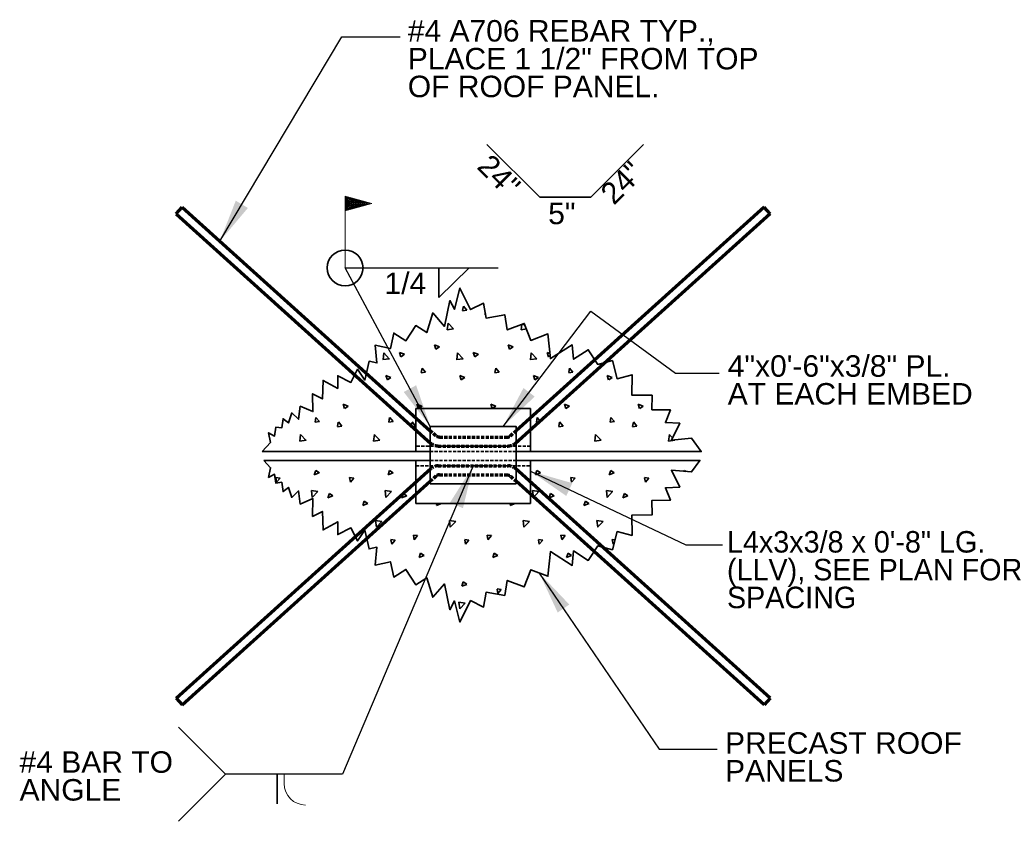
# Model space of a CAD drawing. Header units: inches. Extents: x -829 to 2226, y 10 to 4755.
# Tile 40 of 54: x 1369 to 1438, y 876 to 932. Entities that reach past the tile are written whole.
import ezdxf

# ---------------------------------------------------------------- set-up
doc = ezdxf.new("R2010")
doc.units = ezdxf.units.IN
doc.header["$LTSCALE"] = 0.5
doc.header["$MEASUREMENT"] = 0
doc.linetypes.add('DGN Style 3', pattern=[0.621993, 0.444281, -0.177712])
for name, color, linetype, lineweight in [('G-ANNO-DIMS', 7, 'Continuous', 35), ('G-ANNO-TEXT', 7, 'Continuous', 35), ('Level 1', 7, 'Continuous', 0), ('S-REIN-RBAR', 7, 'Continuous', 70)]:
    doc.layers.add(name, color=color, linetype=linetype, lineweight=lineweight)
doc.styles.add('AEC_3 4_1 0 Scale', font='arial.ttf', dxfattribs={"height": 1.5})
doc.dimstyles.new("3 4 1'-0", dxfattribs={"dimtxt": 1.5, "dimasz": 3, "dimexe": 1, "dimexo": 1, "dimgap": 1, "dimtad": 1, "dimdec": 4, "dimzin": 15, "dimdsep": 46, "dimlunit": 4, "dimtxsty": 'AEC_3 4_1 0 Scale', "dimcen": 0.09, "dimadec": 4, "dimazin": 3, "dimtfac": 1, "dimtdec": 4, "dimtofl": 0, "dimtmove": 0, "dimatfit": 3, "dimfxl": 1, "dimfrac": 2, "dimtolj": 1, "dimtzin": 15, "dimarcsym": 0})

# ---------------------------------------------------------------- blocks, each defined once
blk = doc.blocks.new('all_around')
at = {"layer": 'G-ANNO-TEXT'}
blk.add_circle((0, 0), 0.0625, dxfattribs=at)
blk = doc.blocks.new('field')
at = {"layer": 'Level 1'}
for p, q in [((-0.0936, 0.2249), (0, 0.25)), ((0, 0), (0, 0.25)), ((-0.0936, 0.2249), (0, 0.1998))]:
    blk.add_line(p, q, dxfattribs=at)
for points in [[(-0.002, 0.2474), (-0.0859, 0.2249), (-0.002, 0.2024)], [(-0.004, 0.2448), (-0.0782, 0.2249), (-0.004, 0.205)], [(-0.006, 0.2422), (-0.0704, 0.2249), (-0.006, 0.2076)], [(-0.008, 0.2396), (-0.0627, 0.2249), (-0.008, 0.2103)], [(-0.01, 0.237), (-0.055, 0.2249), (-0.01, 0.2129)], [(-0.012, 0.2344), (-0.0473, 0.2249), (-0.012, 0.2155)], [(-0.014, 0.2181), (-0.014, 0.2318), (-0.0395, 0.2249)], [(-0.016, 0.2207), (-0.016, 0.2291), (-0.0318, 0.2249)], [(-0.018, 0.2233), (-0.018, 0.2265), (-0.0241, 0.2249)]]:
    blk.add_3dface(points, dxfattribs=at)
blk = doc.blocks.new('*U513')
at = {"layer": 'S-REIN-RBAR'}
for p, q in [((-20.754, 7.878), (-20.335, 8.342)), ((-20.335, 8.342), (-3, -7.267)), ((20.335, 8.342), (3, -7.267)), ((20.754, 7.878), (20.335, 8.342)), ((-20.754, 7.878), (-2.954, -8.149)), ((20.754, 7.878), (2.954, -8.149))]:
    blk.add_line(p, q, dxfattribs=at)
at = {"layer": 'S-REIN-RBAR', "linetype": 'DGN Style 3'}
for p, q in [((-2.612, -7.616), (-3, -7.267)), ((2.612, -7.616), (3, -7.267)), ((-2.349, -7.717), (2.349, -7.717)), ((-2.452, -8.342), (2.452, -8.342))]:
    blk.add_line(p, q, dxfattribs=at)
at = {"layer": 'S-REIN-RBAR', "linetype": 'DGN Style 3', "extrusion": (0, 0, -1)}
for centre, radius, start, end in [((2.452, -7.592), 0.75, 270, 312), ((2.349, -7.323), 0.394, 270, 312), ((-2.452, -7.592), 0.75, 228, 270)]:
    blk.add_arc(centre, radius, start, end, dxfattribs=at)
at = {"layer": 'S-REIN-RBAR', "linetype": 'DGN Style 3'}
blk.add_arc((2.349, -7.323), 0.394, 270, 312, dxfattribs=at)

msp = doc.modelspace()

# ---------------------------------------------------------------- hatches: boundary and pattern name
at = {"layer": 'G-ANNO-TEXT', "extrusion": (0, 0, -1)}
h = msp.add_hatch(dxfattribs=at)
h.set_pattern_fill('CONCRETE', color=5, style=0, pattern_type=2)
h.set_pattern_definition([(50.3968, (-1355.5203, 896.1006), (5.151378, 7.782795), [0.375, -40.03005]), (50.3968, (-1359.1066, 896.4143), (5.151378, 7.782795), [0.375, -40.03005]), (50.3968, (-1356.214, 899.8615), (5.151378, 7.782795), [0.375, -40.03005]), (352.1795, (-1359.1066, 896.4143), (-5.1513775, 3e-07), [0.3, -56.89713]), (352.1795, (-1355.5203, 896.10056), (-5.1513775, 3e-07), [0.3, -56.89713]), (352.1795, (-1356.21404, 899.8615), (-5.1513775, 3e-07), [0.3, -56.89713]), (100.2326, (-1358.80756, 896.3881), (-10.302756, 54.4795672), [0.3187, -86.67573]), (100.2326, (-1355.22126, 896.07435), (-10.302756, 54.4795672), [0.3187, -86.67573]), (100.2326, (-1355.915, 899.8353), (-10.302756, 54.4795672), [0.3187, -86.67573]), (46.6028, (-1358.18184, 895.11007), (36.059646, 38.9139766), [0.5625, -74.41545]), (46.6028, (-1358.84474, 900.80826), (36.059646, 38.9139766), [0.5625, -74.41545]), (96.8622, (-1357.737, 895.041), (-5.1513776, 38.9139765), [0.47805, -85.7504]), (96.8622, (-1358.3999, 900.7392), (-5.1513776, 38.9139765), [0.47805, -85.7504]), (351.4086, (-1358.18184, 895.1101), (-5.151378, 4e-07), [0.45, -51.64838]), (351.4086, (-1358.84474, 900.80826), (-5.151378, 4e-07), [0.45, -51.6484]), (20.6918, (-1357.1885, 893.864), (-5.15138, 9e-09), [0.375, -21.65133]), (20.6918, (-1355.972, 897.4898), (-5.15138, 9e-09), [0.375, -21.65133]), (20.6918, (-1358.9565, 899.5029), (-5.15138, 9e-09), [0.375, -21.65133]), (20.6918, (-1354.7554, 901.1155), (-5.15138, 9e-09), [0.375, -21.65133]), (326.1196, (-1357.1885, 893.864), (-36.059645, 23.348385), [0.3, -55.54463]), (326.1196, (-1358.9565, 899.5029), (-36.059645, 23.348385), [0.3, -55.54463]), (326.1196, (-1355.97195, 897.4898), (-36.059645, 23.348385), [0.3, -55.54463]), (326.1196, (-1354.7554, 901.1155), (-36.059645, 23.348385), [0.3, -55.54463]), (71.688, (-1358.7076, 899.335), (5.15138, 7.7828), [0.3187, -16.07716]), (71.688, (-1356.9397, 893.6962), (5.15138, 7.7828), [0.3187, -16.07716]), (71.688, (-1355.723, 897.322), (5.15138, 7.7828), [0.3187, -16.07716]), (71.688, (-1354.5065, 900.9477), (5.15138, 7.7828), [0.3187, -16.07716])])
h.paths.add_polyline_path([(-1385.99998, 902.12328), (-1386.58875, 902.75569), (-1386.45486, 903.43151), (-1386.86991, 903.20401), (-1386.96364, 903.83298), (-1387.37218, 903.7721), (-1387.46791, 904.4145), (-1387.83391, 904.12739), (-1388.07491, 904.82328), (-1388.54687, 904.37497), (-1388.66402, 905.28832), (-1389.55438, 904.91361), (-1389.53095, 906.15483), (-1390.21044, 905.80354), (-1390.2573, 907.0916), (-1391.28824, 906.52954), (-1391.28824, 907.41947), (-1392.20204, 906.95108), (-1392.67042, 907.86488), (-1393.18612, 907.11502), (-1393.46729, 908.4265), (-1394.02091, 908.30781), (-1393.88904, 909.55062), (-1394.96684, 909.31643), (-1395.20103, 910.39423), (-1396.04465, 909.85507), (-1396.72757, 910.92363), (-1397.49653, 910.43218), (-1397.91909, 911.79887), (-1398.73916, 910.8621), (-1399.11405, 912.66538), (-1399.44207, 912.05648), (-1399.81696, 913.53189), (-1400.56674, 912.03306), (-1401.4663, 912.48306), (-1401.64455, 911.44758), (-1402.94312, 911.67112), (-1403.12386, 910.62117), (-1404.31563, 911.07287), (-1404.76733, 909.8811), (-1405.9591, 910.33281), (-1406.14321, 908.61385), (-1407.66619, 909.57404), (-1407.75992, 908.56701), (-1408.77915, 909.22861), (-1409.44074, 908.20938), (-1410.46614, 908.47919), (-1410.79981, 907.21111), (-1411.83798, 907.48428), (-1411.82512, 906.06701), (-1413.24239, 906.05415), (-1413.23316, 905.03654), (-1414.51846, 905.02488), (-1414.16817, 904.14663), (-1415.17568, 904.09979), (-1414.58992, 902.92883), (-1415.99575, 903.04593), (-1416.67708, 902.12328), (-1404.74561, 902.12328), (-1404.74561, 905.12328), (-1396.74561, 905.12328), (-1396.74561, 902.12328)])
at = {"layer": 'G-ANNO-TEXT'}
h = msp.add_hatch(dxfattribs=at)
h.set_pattern_fill('CONCRETE', color=5, style=0, pattern_type=2)
h.set_pattern_definition([(230.3968, (1355.6367, 896.2373), (-5.151378, -7.782795), [0.375, -40.03005]), (230.3968, (1359.223, 895.9236), (-5.151378, -7.782795), [0.375, -40.03005]), (230.3968, (1356.3304, 892.4764), (-5.151378, -7.782795), [0.375, -40.03005]), (172.1795, (1359.22296, 895.92355), (5.1513775, -3e-07), [0.3, -56.89713]), (172.1795, (1355.63666, 896.2373), (5.1513775, -3e-07), [0.3, -56.89713]), (172.1795, (1356.3304, 892.47635), (5.1513775, -3e-07), [0.3, -56.89713]), (280.2326, (1358.92394, 895.94977), (10.302756, -54.479567), [0.3187, -86.67573]), (280.2326, (1355.33764, 896.26353), (10.302756, -54.4795672), [0.3187, -86.67573]), (280.2326, (1356.0314, 892.50257), (10.302756, -54.4795672), [0.3187, -86.67573]), (226.6028, (1358.2982, 897.2278), (-36.059646, -38.9139766), [0.5625, -74.41545]), (226.6028, (1358.9611, 891.5296), (-36.059646, -38.9139766), [0.5625, -74.41545]), (276.8622, (1357.85338, 897.29686), (5.1513776, -38.9139765), [0.47805, -85.7504]), (276.8622, (1358.51627, 891.59867), (5.1513776, -38.9139765), [0.47805, -85.7504]), (171.4086, (1358.2982, 897.2278), (5.151378, -4e-07), [0.45, -51.6484]), (171.4086, (1358.9611, 891.5296), (5.151378, -4e-07), [0.45, -51.6484]), (200.6918, (1357.3049, 898.4739), (5.15138, -9e-09), [0.375, -21.65133]), (200.6918, (1356.0883, 894.8481), (5.15138, -9e-09), [0.375, -21.65133]), (200.6918, (1359.0729, 892.835), (5.15138, -9e-09), [0.375, -21.65133]), (200.6918, (1354.8718, 891.2224), (5.15138, -9e-09), [0.375, -21.65133]), (146.1196, (1357.3049, 898.47386), (36.059645, -23.348385), [0.3, -55.54463]), (146.1196, (1359.0729, 892.835), (36.059645, -23.348385), [0.3, -55.54463]), (146.1196, (1356.0883, 894.8481), (36.059645, -23.348385), [0.3, -55.54463]), (146.1196, (1354.87175, 891.22236), (36.059645, -23.348385), [0.3, -55.54463]), (251.688, (1358.824, 893.0028), (-5.15138, -7.7828), [0.3187, -16.07716]), (251.688, (1357.056, 898.6417), (-5.15138, -7.7828), [0.3187, -16.07716]), (251.688, (1355.8395, 895.016), (-5.15138, -7.7828), [0.3187, -16.07716]), (251.688, (1354.623, 891.3902), (-5.15138, -7.7828), [0.3187, -16.07716])])
h.paths.add_polyline_path([(1386.11635, 901.49828), (1386.58875, 900.99086), (1386.45486, 900.31505), (1386.86991, 900.54255), (1386.96364, 899.91358), (1387.37218, 899.97445), (1387.46791, 899.33206), (1387.83391, 899.61916), (1388.07491, 898.92328), (1388.54687, 899.37159), (1388.66402, 898.45824), (1389.55438, 898.83295), (1389.53095, 897.59173), (1390.21044, 897.94302), (1390.2573, 896.65496), (1391.28824, 897.21702), (1391.28824, 896.32709), (1392.20204, 896.79547), (1392.67042, 895.88168), (1393.18612, 896.63154), (1393.46729, 895.32006), (1394.02091, 895.43875), (1393.88904, 894.19594), (1394.96684, 894.43013), (1395.20103, 893.35232), (1396.04465, 893.89149), (1396.72757, 892.82293), (1397.49653, 893.31438), (1397.91909, 891.94769), (1398.73916, 892.88446), (1399.11405, 891.08118), (1399.44207, 891.69008), (1399.81696, 890.21466), (1400.56674, 891.7135), (1401.4663, 891.2635), (1401.64455, 892.29898), (1402.94312, 892.07544), (1403.12386, 893.12539), (1404.31563, 892.67368), (1404.76733, 893.86545), (1405.9591, 893.41375), (1406.14321, 895.13271), (1407.66619, 894.17252), (1407.75992, 895.17954), (1408.77915, 894.51795), (1409.44074, 895.53718), (1410.46614, 895.26737), (1410.79981, 896.53545), (1411.83798, 896.26227), (1411.82512, 897.67955), (1413.24239, 897.69241), (1413.23316, 898.71002), (1414.51846, 898.72168), (1414.16817, 899.59993), (1415.17568, 899.64677), (1414.58992, 900.81773), (1415.99575, 900.70063), (1416.58478, 901.49828), (1404.74561, 901.49828), (1404.74561, 898.49828), (1396.74561, 898.49828), (1396.74561, 901.49828)])

# ---------------------------------------------------------------- linework, layer by layer
at = {"layer": 'G-ANNO-DIMS'}
for p, q in [((1401.70459, 923.56931), (1405.39632, 919.87758)), ((1412.64892, 923.56931), (1408.95718, 919.87758)), ((1405.39632, 919.87758), (1408.95718, 919.87758))]:
    msp.add_line(p, q, dxfattribs=at)
at = {"layer": 'G-ANNO-TEXT'}
for p, q in [((1398.34622, 912.88005), (1400.4537, 914.9487)), ((1398.34622, 914.94497), (1398.34622, 912.88005)), ((1386.11635, 902.12328), (1397.74561, 902.12328)), ((1403.74561, 902.12328), (1416.58478, 902.12328)), ((1386.11635, 901.49828), (1397.74561, 901.49828)), ((1403.74561, 901.49828), (1416.58478, 901.49828)), ((1383.44328, 879.58511), (1380.16102, 882.86656)), ((1383.44328, 879.58511), (1380.16102, 876.30366)), ((1387.05233, 879.58511), (1387.05233, 877.52019))]:
    msp.add_line(p, q, dxfattribs=at)
at = {"layer": 'G-ANNO-TEXT', "linetype": 'DGN Style 3'}
for p, q in [((1404.74561, 902.49828), (1396.74561, 902.49828)), ((1403.74561, 902.12328), (1397.74561, 902.12328)), ((1396.74561, 901.12328), (1404.74561, 901.12328)), ((1397.74561, 901.49828), (1403.74561, 901.49828))]:
    msp.add_line(p, q, dxfattribs=at)
at = {"layer": 'G-ANNO-TEXT', "flags": 128}
for points in [[(1385.99998, 902.12328), (1386.58875, 902.75569), (1386.45486, 903.43151), (1386.86991, 903.20401), (1386.96364, 903.83298), (1387.37218, 903.7721), (1387.46791, 904.4145), (1387.83391, 904.12739), (1388.07491, 904.82328), (1388.54687, 904.37497), (1388.66402, 905.28832), (1389.55438, 904.91361), (1389.53095, 906.15483), (1390.21044, 905.80354), (1390.2573, 907.0916), (1391.28824, 906.52954), (1391.28824, 907.41947), (1392.20204, 906.95108), (1392.67042, 907.86488), (1393.18612, 907.11502), (1393.46729, 908.4265), (1394.02091, 908.30781), (1393.88904, 909.55062), (1394.96684, 909.31643), (1395.20103, 910.39423), (1396.04465, 909.85507), (1396.72757, 910.92363), (1397.49653, 910.43218), (1397.91909, 911.79887), (1398.73916, 910.8621), (1399.11405, 912.66538), (1399.44207, 912.05648), (1399.81696, 913.53189), (1400.56674, 912.03306), (1401.4663, 912.48306), (1401.64455, 911.44758), (1402.94312, 911.67112), (1403.12386, 910.62117), (1404.31563, 911.07287), (1404.76733, 909.8811), (1405.9591, 910.33281), (1406.14321, 908.61385), (1407.66619, 909.57404), (1407.75992, 908.56701), (1408.77915, 909.22861), (1409.44074, 908.20938), (1410.46614, 908.47919), (1410.79981, 907.21111), (1411.83798, 907.48428), (1411.82512, 906.06701), (1413.24239, 906.05415), (1413.23316, 905.03654), (1414.51846, 905.02488), (1414.16817, 904.14663), (1415.17568, 904.09979), (1414.58992, 902.92883), (1415.99575, 903.04593), (1416.67708, 902.12328), (1404.74561, 902.12328), (1404.74561, 905.12328), (1396.74561, 905.12328), (1396.74561, 902.12328), (1385.99998, 902.12328)], [(1386.11635, 901.49828), (1386.58875, 900.99086), (1386.45486, 900.31505), (1386.86991, 900.54255), (1386.96364, 899.91358), (1387.37218, 899.97445), (1387.46791, 899.33206), (1387.83391, 899.61916), (1388.07491, 898.92328), (1388.54687, 899.37159), (1388.66402, 898.45824), (1389.55438, 898.83295), (1389.53095, 897.59173), (1390.21044, 897.94302), (1390.2573, 896.65496), (1391.28824, 897.21702), (1391.28824, 896.32709), (1392.20204, 896.79547), (1392.67042, 895.88168), (1393.18612, 896.63154), (1393.46729, 895.32006), (1394.02091, 895.43875), (1393.88904, 894.19594), (1394.96684, 894.43013), (1395.20103, 893.35232), (1396.04465, 893.89149), (1396.72757, 892.82293), (1397.49653, 893.31438), (1397.91909, 891.94769), (1398.73916, 892.88446), (1399.11405, 891.08118), (1399.44207, 891.69008), (1399.81696, 890.21466), (1400.56674, 891.7135), (1401.4663, 891.2635), (1401.64455, 892.29898), (1402.94312, 892.07544), (1403.12386, 893.12539), (1404.31563, 892.67368), (1404.76733, 893.86545), (1405.9591, 893.41375), (1406.14321, 895.13271), (1407.66619, 894.17252), (1407.75992, 895.17954), (1408.77915, 894.51795), (1409.44074, 895.53718), (1410.46614, 895.26737), (1410.79981, 896.53545), (1411.83798, 896.26227), (1411.82512, 897.67955), (1413.24239, 897.69241), (1413.23316, 898.71002), (1414.51846, 898.72168), (1414.16817, 899.59993), (1415.17568, 899.64677), (1414.58992, 900.81773), (1415.99575, 900.70063), (1416.58478, 901.49828), (1404.74561, 901.49828), (1404.74561, 898.49828), (1396.74561, 898.49828), (1396.74561, 901.49828), (1386.11635, 901.49828)]]:
    msp.add_lwpolyline(points, close=True, dxfattribs=at)
for points in [[(1403.74561, 902.12328), (1404.74561, 902.12328), (1404.74561, 905.12328), (1396.74561, 905.12328), (1396.74561, 902.12328), (1397.74561, 902.12328)], [(1403.74561, 901.49828), (1404.74561, 901.49828), (1404.74561, 898.49828), (1396.74561, 898.49828), (1396.74561, 901.49828), (1397.74561, 901.49828)]]:
    msp.add_lwpolyline(points, dxfattribs=at)
at = {"layer": 'G-ANNO-TEXT'}
msp.add_3dface([(1403.74561, 899.87328), (1403.74561, 903.87328), (1397.74561, 903.87328), (1397.74561, 899.87328)], dxfattribs=at)
at = {"layer": 'Level 1'}
for p in [(1387.53442, 879.58511), (1387.53442, 878.94157)]:
    msp.add_line(p, (1387.53442, 879.26334), dxfattribs=at)
msp.add_arc((1389.03442, 878.94157), 1.5, 180, 270, dxfattribs=at)

# ---------------------------------------------------------------- block references
at = {"layer": 'Level 1', "extrusion": (0, 0, -1), "xscale": 20, "yscale": 20, "zscale": 20}
msp.add_blockref('field', (-1391.79947, 914.94497), dxfattribs=at)
at = {"layer": 'Level 1', "xscale": 20, "yscale": 20, "zscale": 20}
msp.add_blockref('all_around', (1391.79947, 914.94497), dxfattribs=at)
at = {"layer": 'S-REIN-RBAR'}
msp.add_blockref('*U513', (1400.74561, 910.84036), dxfattribs=at)
at = {"layer": 'S-REIN-RBAR', "extrusion": (0, 0, -1), "rotation": 180}
msp.add_blockref('*U513', (-1400.74561, 892.7812), dxfattribs=at)

# ---------------------------------------------------------------- texts
at = {"layer": 'G-ANNO-TEXT', "color": 7, "char_height": 1.5, "attachment_point": 1, "style": 'AEC_3 4_1 0 Scale'}
for s, insert, line_spacing_factor in [('#4 A706 REBAR TYP., \\PPLACE 1 1/2" FROM TOP\\POF ROOF PANEL.', (1396.17734, 932.25203), 0.776524), ('5"', (1405.9831, 919.49866), 0.6), ('1/4', (1394.55198, 914.62457), 0.6), ('4"x0\'-6"x3/8" PL.\\PAT EACH EMBED', (1418.52472, 908.8472), 0.776524), ('L4x3x3/8 x 0\'-8" LG.\\P(LLV), SEE PLAN FOR \\PSPACING', (1418.46573, 896.56924), 0.776524), ('PRECAST ROOF\\PPANELS', (1418.33791, 882.52124), 0.776524), ('#4 BAR TO\\PANGLE', (1369.05942, 881.19249), 0.776524)]:
    msp.add_mtext(s, dxfattribs=dict(at, insert=insert, line_spacing_factor=line_spacing_factor))
at = {"layer": 'G-ANNO-TEXT', "color": 7, "char_height": 1.5, "attachment_point": 1, "line_spacing_factor": 0.6, "style": 'AEC_3 4_1 0 Scale'}
for insert, rotation in [((1401.99659, 923.01024), 315), ((1409.5066, 920.33817), 45)]:
    msp.add_mtext('24"', dxfattribs=dict(at, insert=insert, rotation=rotation))

# ---------------------------------------------------------------- leaders
at = {"layer": 'G-ANNO-TEXT'}
for points in [[(1383.04582, 916.80923), (1391.57176, 931.08279), (1395.63415, 931.08279)], [(1397.74561, 903.87328), (1391.79947, 914.94497), (1402.49671, 914.94497)], [(1402.83069, 903.87328), (1408.96565, 911.92699), (1414.86464, 907.59897), (1417.93212, 907.59897)], [(1400.74561, 901.12328), (1391.62555, 879.58511), (1383.44328, 879.58511)], [(1404.74561, 900.75607), (1415.59915, 895.60657), (1418.14866, 895.60657)], [(1405.36321, 893.6396), (1413.73233, 881.35201), (1417.79472, 881.35201)]]:
    msp.add_leader(points, dimstyle="3 4 1'-0", override={"dimgap": 2}, dxfattribs=at)

doc.saveas('drawing.dxf')
